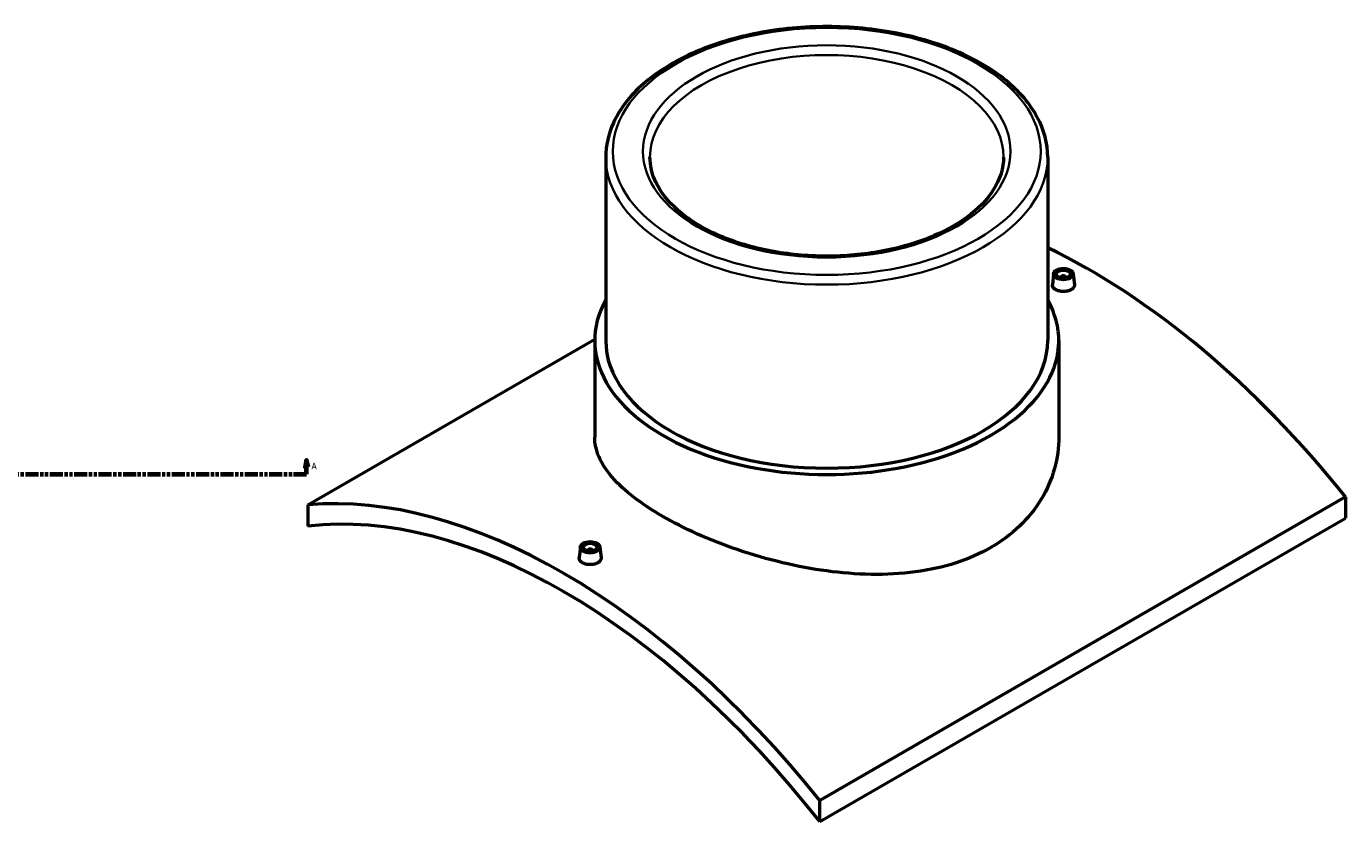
# Model space of a CAD drawing. Header units: millimetres. Extents: x -409 to 1793, y -460 to 2513.
# Tile 4 of 7: x 852 to 1793, y 751 to 1318. Entities that reach past the tile are written whole.
import ezdxf

# ---------------------------------------------------------------- set-up
doc = ezdxf.new("R2010")
doc.units = ezdxf.units.MM
doc.linetypes.add('DOUBLE_DASH_CHAIN', pattern=[1.2403, 0.6614, -0.0827, 0.1654, -0.0827, 0.1654, -0.0827])
for name, color, linetype, lineweight in [('Section Line (ANSI)', 7, 'DOUBLE_DASH_CHAIN', 70), ('Visible (ANSI)', 7, 'Continuous', 50), ('Visible Narrow (ANSI)', 7, 'Continuous', 35)]:
    doc.layers.add(name, color=color, linetype=linetype, lineweight=lineweight)
doc.styles.add('Label Text (ANSI)', font='tahoma.ttf')

# ---------------------------------------------------------------- blocks, each defined once
blk = doc.blocks.new('2dTransSection0')
at = {"layer": 'Section Line (ANSI)', "linetype": 'Continuous'}
for p, q in [((156.67, 1008.35), (155.67, 1003.35)), ((156.67, 1003.35), (156.67, 1008.35)), ((157.67, 1003.35), (156.67, 1008.35)), ((1052.1, 1008.35), (1051.1, 1003.35)), ((1052.1, 1003.35), (1052.1, 1008.35)), ((1053.1, 1003.35), (1052.1, 1008.35)), ((155.67, 1003.35), (157.67, 1003.35)), ((156.67, 998.35), (156.67, 1003.35)), ((156.67, 998.35), (165.94, 998.35)), ((1042.83, 998.35), (1052.1, 998.35)), ((1051.1, 1003.35), (1053.1, 1003.35)), ((1052.1, 998.35), (1052.1, 1003.35))]:
    blk.add_line(p, q, dxfattribs=at)
at = {"layer": 'Section Line (ANSI)', "linetype": 'DOUBLE_DASH_CHAIN', "ltscale": 14.009244}
blk.add_line((156.67, 998.35), (1052.1, 998.35), dxfattribs=at)
at = {"layer": 'Section Line (ANSI)', "linetype": 'Continuous', "flags": 128}
for points in [[(157.67, 1003.35), (156.67, 1008.35), (155.67, 1003.35), (157.67, 1003.35)], [(1053.1, 1003.35), (1052.1, 1008.35), (1051.1, 1003.35), (1053.1, 1003.35)]]:
    blk.add_lwpolyline(points, dxfattribs=at)
at = {"layer": 'Section Line (ANSI)'}
for points in [[(157.67, 1003.35), (156.67, 1008.35), (155.67, 1003.35), (157.67, 1003.35)], [(1053.1, 1003.35), (1052.1, 1008.35), (1051.1, 1003.35), (1053.1, 1003.35)]]:
    blk.add_solid(points, dxfattribs=at)
at = {"layer": 'Section Line (ANSI)', "char_height": 4.57, "attachment_point": 7, "style": 'Label Text (ANSI)'}
for insert in [(149.31, 1001.85), (1055.57, 1001.85)]:
    blk.add_mtext('A', dxfattribs=dict(at, insert=insert))

msp = doc.modelspace()

# ---------------------------------------------------------------- linework, layer by layer
at = {"layer": 'Visible (ANSI)'}
for p, q in [((1265.2982, 1224.3252), (1265.2982, 1093.5225)), ((1580.2982, 1224.3252), (1580.2982, 1093.5225)), ((1584.4565, 1141.1701), (1583.6153, 1133.3345)), ((1589.4431, 1138.2743), (1589.4431, 1138.4706)), ((1593.4431, 1138.2743), (1593.4431, 1138.4706)), ((1598.4297, 1141.1701), (1599.2703, 1133.3405)), ((1052.9813, 976.4116), (1257.431, 1094.4507)), ((1257.4232, 1093.5225), (1257.4232, 1024.753)), ((1588.1732, 1093.5225), (1588.1732, 1024.753)), ((1792.615, 982.1271), (1417.8484, 765.7555)), ((1792.615, 982.1271), (1792.615, 966.9608)), ((1052.9813, 976.4116), (1052.9813, 961.2454)), ((1417.8484, 750.5892), (1792.615, 966.9608)), ((1247.1666, 946.4357), (1246.3254, 938.6001)), ((1252.1532, 943.7362), (1252.1532, 943.5399)), ((1256.1532, 943.7362), (1256.1532, 943.5399)), ((1261.1398, 946.4357), (1261.9803, 938.6061)), ((1417.8484, 750.5892), (1417.8484, 765.7555))]:
    msp.add_line(p, q, dxfattribs=at)
for centre, major_axis, start_param, end_param in [((1610.1815, 722.5881), (258, -446.8691), 1.83259571, 2.4381882), ((1591.4431, 1138.4706), (-2, 0), 2.96388205, 6.46089591), ((1422.7982, 1093.5225), (165.375, 0), 2.83174801, 6.59302995), ((1422.7982, 1093.5225), (-157.5, 0), 0, 3.14159265), ((1235.4149, 506.2165), (-258, 446.8691), 4.97418837, 6.02138592), ((1235.4149, 506.2165), (-250, 433.0127), 4.95561248, 6.0399618), ((1254.1532, 943.7362), (-2, 0), 2.96388205, 6.46089591)]:
    msp.add_ellipse(centre, major_axis=major_axis, ratio=0.57735027, start_param=start_param, end_param=end_param, dxfattribs=at)
for centre, major_axis in [((1591.4431, 1140.9201), (7, 0)), ((1591.4431, 1140.9201), (5, 0)), ((1254.1532, 946.1857), (-7, 0)), ((1254.1532, 946.1857), (5, 0))]:
    msp.add_ellipse(centre, major_axis=major_axis, ratio=0.57735027, dxfattribs=at)
for points, knots in [([(1580.2982, 1224.3252), (1580.2982, 1234.0345), (1577.7285, 1243.7216), (1567.7498, 1262.2672), (1560.178, 1271.0905), (1540.6495, 1287.0749), (1528.5412, 1294.1731), (1501.1597, 1305.7551), (1485.8774, 1310.2268), (1453.7443, 1316.1089), (1436.9034, 1317.5258), (1403.3259, 1317.1898), (1386.5953, 1315.4405), (1354.8737, 1308.9346), (1339.8903, 1304.1759), (1313.1503, 1292.0506), (1301.4034, 1284.68), (1282.4551, 1267.9709), (1275.225, 1258.6318), (1267.1494, 1240.8227), (1265.2982, 1232.5793), (1265.2982, 1224.3252)], [0.78539816, 0.78539816, 0.78539816, 0.78539816, 1.08659678, 1.08659678, 1.39971254, 1.39971254, 1.72389925, 1.72389925, 2.04916316, 2.04916316, 2.37352536, 2.37352536, 2.69752678, 2.69752678, 3.02197095, 3.02197095, 3.34730458, 3.34730458, 3.67093552, 3.67093552, 3.92699082, 3.92699082, 3.92699082, 3.92699082]), ([(1548.7982, 1224.3252), (1548.7982, 1216.5534), (1546.4586, 1208.7445), (1537.2809, 1194.144), (1530.7434, 1187.3526), (1514.2357, 1175.3804), (1504.397, 1170.1619), (1482.2606, 1161.7003), (1469.9677, 1158.4581), (1444.145, 1154.3153), (1430.6156, 1153.4231), (1403.7331, 1154.1042), (1390.3848, 1155.6801), (1365.2801, 1161.1208), (1353.5253, 1164.9812), (1332.8324, 1174.519), (1323.8908, 1180.1889), (1309.6253, 1192.6617), (1304.3261, 1199.455), (1298.1917, 1212.3072), (1296.7982, 1218.3222), (1296.7982, 1224.3252)], [5.49778714, 5.49778714, 5.49778714, 5.49778714, 5.84592027, 5.84592027, 6.17012528, 6.17012528, 6.4837647, 6.4837647, 6.79754276, 6.79754276, 7.11243854, 7.11243854, 7.42767612, 7.42767612, 7.74231486, 7.74231486, 8.05577504, 8.05577504, 8.37047891, 8.37047891, 8.6393798, 8.6393798, 8.6393798, 8.6393798]), ([(1596.9905, 1129.8303), (1596.2941, 1129.4282), (1595.412, 1129.0824), (1593.4795, 1128.6299), (1592.4289, 1128.5231), (1590.4595, 1128.5359), (1589.4093, 1128.6564), (1587.4775, 1129.128), (1586.5957, 1129.4791), (1585.2032, 1130.2831), (1584.5995, 1130.7896), (1583.7985, 1131.8958), (1583.6012, 1132.4956), (1583.6005, 1133.1493), (1583.6056, 1133.2416), (1583.616, 1133.3345)], [2.36337147, 2.36337147, 2.36337147, 2.36337147, 2.65881529, 2.65881529, 2.95425912, 2.95425912, 3.24965816, 3.24965816, 3.5450572, 3.5450572, 3.84045625, 3.84045625, 4.13585529, 4.13585529, 4.18381338, 4.18381338, 4.18381338, 4.18381338]), ([(1599.2696, 1133.3405), (1599.2802, 1133.2452), (1599.2855, 1133.1505), (1599.2861, 1132.4821), (1599.0899, 1131.8691), (1598.2902, 1130.7441), (1597.6868, 1130.2323), (1596.9905, 1129.8303)], [6.451069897, 6.451069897, 6.451069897, 6.451069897, 6.499226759, 6.499226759, 6.794670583, 6.794670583, 7.090114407, 7.090114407, 7.090114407, 7.090114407]), ([(1539.7359, 945.9764), (1532.3363, 941.7042), (1523.9885, 937.9907), (1505.8524, 932.1092), (1496.0646, 929.9395), (1475.6943, 927.2266), (1465.0944, 926.6784), (1443.8097, 927.0095), (1433.1241, 927.8865), (1412.4763, 930.6603), (1401.7919, 932.656), (1380.5057, 937.7252), (1369.9033, 940.7958), (1349.5288, 947.7102), (1339.7395, 951.5584), (1321.6033, 959.6683), (1313.2571, 963.9299), (1298.4636, 972.471), (1291.5437, 977.0233), (1279.3779, 986.4082), (1274.1309, 991.2412), (1265.7234, 1000.9441), (1262.5552, 1005.8239), (1258.4047, 1015.4406), (1257.4232, 1020.1803), (1257.4232, 1024.753)], [0, 0, 0, 0, 3.13941892, 3.13941892, 6.27883784, 6.27883784, 9.41825676, 9.41825676, 12.55767568, 12.55767568, 15.69586076, 15.69586076, 18.83404584, 18.83404584, 21.97223091, 21.97223091, 25.11041599, 25.11041599, 28.24860106, 28.24860106, 31.38678614, 31.38678614, 34.52497121, 34.52497121, 37.66315629, 37.66315629, 37.66315629, 37.66315629]), ([(1588.1732, 1024.753), (1588.1732, 1017.4042), (1587.1909, 1009.7907), (1583.0401, 994.7743), (1579.8723, 987.3738), (1571.4666, 973.4729), (1566.221, 966.9631), (1554.056, 955.3502), (1547.1356, 950.2486), (1539.7359, 945.9764)], [87.88398827, 87.88398827, 87.88398827, 87.88398827, 91.02340719, 91.02340719, 94.16282611, 94.16282611, 97.30224503, 97.30224503, 100.44166395, 100.44166395, 100.44166395, 100.44166395]), ([(1259.7005, 935.0958), (1259.0042, 934.6938), (1258.1221, 934.348), (1256.1895, 933.8955), (1255.139, 933.7887), (1253.1696, 933.8015), (1252.1194, 933.9219), (1250.1875, 934.3936), (1249.3058, 934.7447), (1247.9133, 935.5487), (1247.3096, 936.0552), (1246.5085, 937.1614), (1246.3112, 937.7612), (1246.3106, 938.4148), (1246.3157, 938.5071), (1246.326, 938.6001)], [0, 0, 0, 0, 0.29544382, 0.29544382, 0.59088765, 0.59088765, 0.88628669, 0.88628669, 1.18168573, 1.18168573, 1.47708478, 1.47708478, 1.77248382, 1.77248382, 1.82044191, 1.82044191, 1.82044191, 1.82044191]), ([(1261.9797, 938.606), (1261.9903, 938.5107), (1261.9956, 938.416), (1261.9962, 937.7477), (1261.7999, 937.1346), (1261.0003, 936.0097), (1260.3969, 935.4979), (1259.7005, 935.0958)], [4.087698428, 4.087698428, 4.087698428, 4.087698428, 4.13585529, 4.13585529, 4.431299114, 4.431299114, 4.726742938, 4.726742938, 4.726742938, 4.726742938])]:
    msp.add_open_spline(points, degree=3, knots=knots, dxfattribs=at)
at = {"layer": 'Visible Narrow (ANSI)'}
for major_axis in [(152.5, 0), (131, 0)]:
    msp.add_ellipse((1422.7982, 1228.4077), major_axis=major_axis, ratio=0.57735027, dxfattribs=at)
for major_axis, start_param, end_param in [((-126, 0), 3.14159265, 6.28318531), ((-157.5, 0), 0, 3.14159265)]:
    msp.add_ellipse((1422.7982, 1224.3252), major_axis=major_axis, ratio=0.57735027, start_param=start_param, end_param=end_param, dxfattribs=at)

# ---------------------------------------------------------------- block references
at = {"layer": 'Section Line (ANSI)'}
msp.add_blockref('2dTransSection0', (0, 0), dxfattribs=at)

doc.saveas('drawing.dxf')
